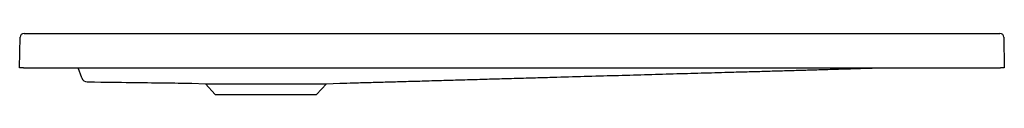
# Model space of a CAD drawing. Header units: millimetres. Extents: x 4642.27 to 4643.27, y 1497.14 to 1497.21.
import ezdxf

# ---------------------------------------------------------------- set-up
doc = ezdxf.new("R2010")
doc.units = ezdxf.units.MM
doc.layers.add('SANINDUSA', color=3, linetype='Continuous')

msp = doc.modelspace()

# ---------------------------------------------------------------- linework, layer by layer
at = {"layer": 'SANINDUSA'}
for p, q in [((4642.2734, 1497.171), (4642.2739, 1497.202)), ((4642.2779, 1497.206), (4643.269, 1497.206)), ((4643.273, 1497.202), (4643.2734, 1497.171)), ((4642.2774, 1497.171), (4642.2734, 1497.171)), ((4642.2774, 1497.171), (4643.2694, 1497.171)), ((4642.3365, 1497.1608), (4642.3328, 1497.171)), ((4643.2734, 1497.171), (4643.2694, 1497.171)), ((4642.3365, 1497.1607), (4642.3365, 1497.1608)), ((4642.4484, 1497.1554), (4642.462, 1497.1549)), ((4642.462, 1497.1549), (4642.472, 1497.1438)), ((4642.462, 1497.1549), (4642.5234, 1497.1549)), ((4642.5234, 1497.1549), (4642.5849, 1497.1549)), ((4642.5748, 1497.1438), (4642.5849, 1497.1549)), ((4642.5849, 1497.1549), (4642.5986, 1497.1554)), ((4642.472, 1497.1438), (4642.5234, 1497.1438)), ((4642.5234, 1497.1438), (4642.5748, 1497.1438))]:
    msp.add_line(p, q, dxfattribs=at)
for centre, radius, start, end in [((4642.2779, 1497.202), 0.004, 90, 179.2), ((4643.269, 1497.202), 0.004, 0.8, 90), ((4642.3421, 1497.1628), 0.006, 200, 269.2344)]:
    msp.add_arc(centre, radius, start, end, dxfattribs=at)
for points, knots in [([(4642.5986, 1497.1554), (4642.5998, 1497.1554), (4642.6056, 1497.1556), (4642.6162, 1497.1559), (4642.6309, 1497.1563), (4642.6469, 1497.1567), (4642.6641, 1497.1572), (4642.6825, 1497.1577), (4642.7015, 1497.1583), (4642.721, 1497.1588), (4642.7407, 1497.1594), (4642.7606, 1497.16), (4642.7803, 1497.1605), (4642.7997, 1497.1611), (4642.8232, 1497.1617), (4642.8505, 1497.1625), (4642.8814, 1497.1634), (4642.9115, 1497.1642), (4642.9406, 1497.1651), (4642.9689, 1497.1659), (4642.9904, 1497.1665), (4643.0055, 1497.1669), (4643.0143, 1497.1672), (4643.023, 1497.1674), (4643.0315, 1497.1676), (4643.0399, 1497.1679), (4643.0481, 1497.1681), (4643.0562, 1497.1683), (4643.0641, 1497.1686), (4643.0719, 1497.1688), (4643.0795, 1497.169), (4643.087, 1497.1692), (4643.0949, 1497.1695), (4643.103, 1497.1697), (4643.1114, 1497.17), (4643.1196, 1497.1702), (4643.1275, 1497.1705), (4643.1356, 1497.1707), (4643.1412, 1497.1709), (4643.1442, 1497.171), (4643.1445, 1497.171)], [0, 0, 0, 0, 0.00622, 0.02872, 0.05325, 0.07981, 0.10841, 0.13903, 0.17169, 0.20342, 0.23674, 0.27006, 0.30288, 0.33518, 0.36697, 0.41999, 0.47152, 0.52157, 0.57013, 0.61722, 0.66282, 0.67768, 0.69235, 0.70688, 0.72136, 0.73588, 0.75055, 0.76544, 0.78065, 0.79626, 0.81234, 0.82897, 0.8462, 0.86775, 0.89035, 0.91405, 0.93894, 0.96505, 0.99583, 1, 1, 1, 1]), ([(4642.3421, 1497.1568), (4642.3622, 1497.1565), (4642.3855, 1497.1562), (4642.4182, 1497.1558), (4642.4391, 1497.1555), (4642.4484, 1497.1554)], [0, 0, 0, 0, 0.36244, 0.713363, 1, 1, 1, 1])]:
    msp.add_open_spline(points, degree=3, knots=knots, dxfattribs=at)

doc.saveas('drawing.dxf')
